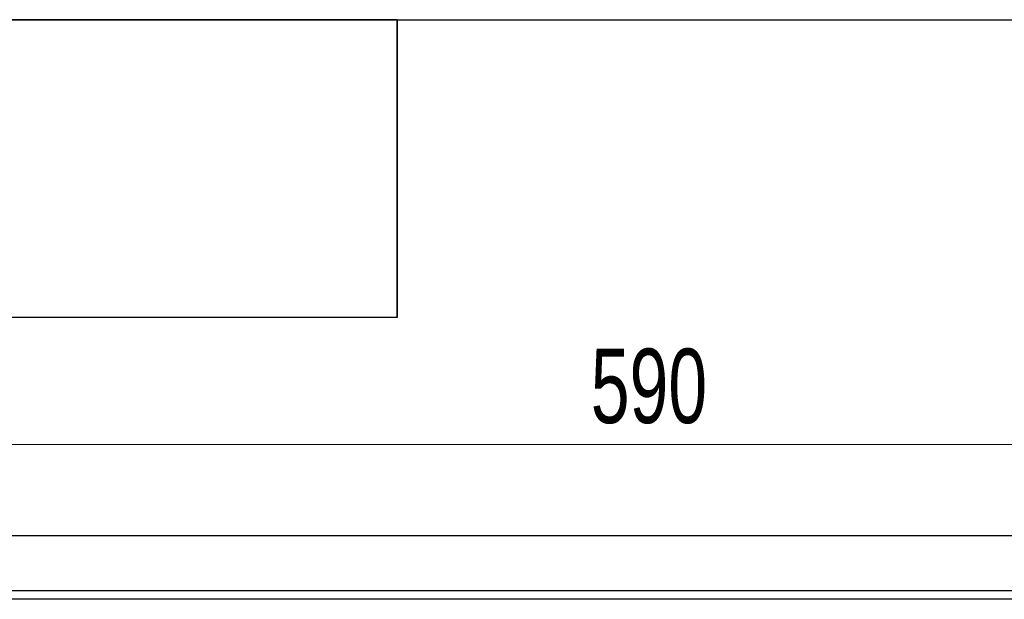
# Model space of a CAD drawing. Header units: millimetres. Extents: x 8 to 415, y 1 to 292.
# Tile 8 of 11: x 72 to 119, y 265 to 292. Entities that reach past the tile are written whole.
import ezdxf

# ---------------------------------------------------------------- set-up
doc = ezdxf.new("R2010")
doc.units = ezdxf.units.MM
doc.styles.add('SLDTEXTSTYLE1', font='TXT', dxfattribs={"width": 0.7})
doc.dimstyles.new('SLDDIMSTYLE0', dxfattribs={"dimtxt": 3.5, "dimasz": 3.302, "dimexe": 0, "dimexo": 0.0625, "dimgap": 0.875, "dimtad": 2, "dimlfac": 5, "dimrnd": 1e-09, "dimzin": 12, "dimdsep": 46, "dimtxsty": 'SLDTEXTSTYLE1', "dimsah": 1, "dimcen": 0.09, "dimadec": 0, "dimazin": 3, "dimtfac": 1, "dimtdec": 3, "dimtofl": 0, "dimtmove": 0, "dimatfit": 3, "dimfxl": 0, "dimfrac": 2, "dimtolj": 1, "dimtzin": 12, "dimarcsym": 0})

# ---------------------------------------------------------------- blocks, each defined once
blk = doc.blocks.new('_D')
at = {"color": 7, "linetype": 'Continuous', "lineweight": 0}
for p, q in [((43.77, 265.741), (43.77, 273.016)), ((161.77, 265.741), (161.77, 273.016)), ((161.77, 272.016), (43.77, 272.016))]:
    blk.add_line(p, q, dxfattribs=at)
at = {"color": 7, "linetype": 'Continuous', "lineweight": 18}
for points in [[(43.77, 272.016), (47.072, 271.508), (47.072, 272.524)], [(161.77, 272.016), (158.468, 272.524), (158.468, 271.508)]]:
    blk.add_solid(points, dxfattribs=at)
at = {"color": 7, "linetype": 'Continuous', "lineweight": 18, "insert": (99.095, 276.528), "char_height": 3.5, "attachment_point": 1, "style": 'SLDTEXTSTYLE1'}
blk.add_mtext('590', dxfattribs=at)

msp = doc.modelspace()

# ---------------------------------------------------------------- linework, layer by layer
at = {"color": 7, "linetype": 'Continuous', "lineweight": 25}
for p, q in [((20, 292), (415, 292)), ((90, 292), (20, 292)), ((90, 292), (20, 292)), ((90, 292), (90, 278)), ((90, 278), (90, 292)), ((90, 278), (20, 278)), ((45.7703, 267.7405), (159.7703, 267.7405)), ((156.1703, 265.1405), (49.3703, 265.1405)), ((156.1703, 264.7405), (49.3703, 264.7405))]:
    msp.add_line(p, q, dxfattribs=at)

# ---------------------------------------------------------------- dimensions: what is measured, and where the dimension line sits
at = {"color": 7, "linetype": 'Continuous', "lineweight": 18}
dim = msp.add_linear_dim(base=(43.7703, 272.0164), p1=(161.7703, 265.7405), p2=(43.7703, 265.7405), dimstyle='SLDDIMSTYLE0', dxfattribs=at)
dim.commit()
dim.dimension.update_dxf_attribs({"geometry": '_D', "text_midpoint": (102.7703, 272.0164), "dimtype": 160})

doc.saveas('drawing.dxf')
